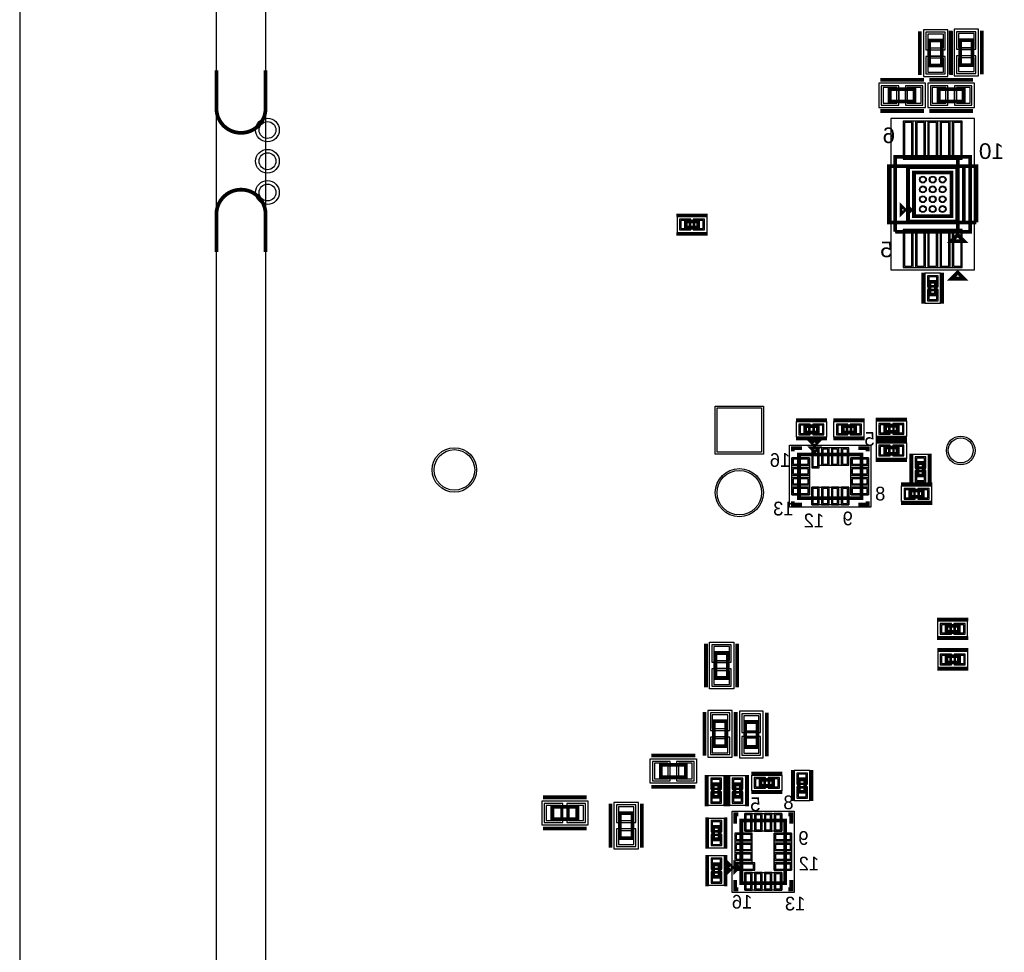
# Model space of a CAD drawing. Extents: x -10 to 137, y -32 to 198.
# Tile 24 of 64: x -10 to 30, y 37 to 75. Entities that reach past the tile are written whole.
import ezdxf

# ---------------------------------------------------------------- set-up
doc = ezdxf.new("R2010")
doc.units = 0
for name, color, linetype in [('BG_OUTLINE', 95, 'CONTINUOUS'), ('PG_ASSEMBLY_BOTTOM', 52, 'CONTINUOUS'), ('PG_DFA_BOUND_BOTTOM', 254, 'CONTINUOUS'), ('PG_PLACE_BOUND_BOTTOM', 73, 'CONTINUOUS'), ('PG_SILKSCREEN_BOTTOM', 2, 'CONTINUOUS'), ('PG_SOLDERMASK_BOTTOM', 212, 'CONTINUOUS'), ('PIN_BOTTOM', 2, 'CONTINUOUS'), ('PIN_PASTEMASK_BOTTOM', 132, 'CONTINUOUS'), ('PIN_SOLDERMASK_BOTTOM', 212, 'CONTINUOUS'), ('VKO_BOTTOM', 173, 'CONTINUOUS')]:
    doc.layers.add(name, color=color, linetype=linetype)

msp = doc.modelspace()

# ---------------------------------------------------------------- linework, layer by layer
at = {"layer": 'BG_OUTLINE'}
msp.add_lwpolyline([(-1.999996, 187.96), (-9.99998, 187.96), (-9.99998, 0), (-1.999996, 0), (-1.999996, 187.96)], dxfattribs=at)
msp.add_lwpolyline([(127, 0), (127, 187.96), (0, 187.96), (0, 0)], close=True, dxfattribs=at)
at = {"layer": 'BG_OUTLINE', "const_width": 0.1524}
for points in [[(-1.999996, 72.965818), (-1.999996, 71.425816, 0.414214), (-0.999998, 70.425818, 0.414214), (0, 71.425816), (0, 72.965818)], [(-1.999996, 65.577974), (-1.999996, 67.117976, -0.414214), (-0.999998, 68.117974, -0.414214), (0, 67.117976), (0, 65.577974)]]:
    msp.add_lwpolyline(points, format="xyb", dxfattribs=at)
at = {"layer": 'PG_ASSEMBLY_BOTTOM', "const_width": 0.1524}
for points in [[(26.990802, 73.160382), (26.990802, 74.176382), (27.498802, 74.176382), (27.498802, 73.160382), (26.990802, 73.160382)], [(28.243022, 73.181972), (28.243022, 74.197972), (28.751022, 74.197972), (28.751022, 73.181972), (28.243022, 73.181972)], [(25.37841, 72.20458), (26.39441, 72.20458), (26.39441, 71.69658), (25.37841, 71.69658), (25.37841, 72.20458)], [(28.389072, 71.69658), (27.373072, 71.69658), (27.373072, 72.20458), (28.389072, 72.20458), (28.389072, 71.69658)], [(25.60701, 66.404998), (25.60701, 69.452998), (28.65501, 69.452998), (28.65501, 66.404998), (28.14701, 66.404998), (28.14701, 69.452998)], [(28.14701, 69.452998), (28.14701, 66.404998), (25.60701, 66.404998)], [(26.36901, 68.817998), (27.89301, 68.817998), (27.89301, 67.039998), (26.36901, 67.039998), (26.36901, 68.817998)], [(26.24201, 67.293998), (26.11501, 67.166998), (26.11501, 67.420998), (26.24201, 67.293998)], [(17.59585, 66.57086), (17.08785, 66.57086), (17.08785, 66.82486), (17.59585, 66.82486), (17.59585, 66.57086)], [(28.40101, 66.023998), (27.89301, 66.023998), (28.14701, 66.277998), (28.40101, 66.023998)], [(27.25801, 64.36614), (27.25801, 63.85814), (27.00401, 63.85814), (27.00401, 64.36614), (27.25801, 64.36614)], [(21.946616, 58.498232), (22.454616, 58.498232), (22.454616, 58.244232), (21.946616, 58.244232), (21.946616, 58.498232)], [(23.978616, 58.244232), (23.470616, 58.244232), (23.470616, 58.498232), (23.978616, 58.498232), (23.978616, 58.244232)], [(25.197816, 58.523632), (25.705816, 58.523632), (25.705816, 58.269632), (25.197816, 58.269632), (25.197816, 58.523632)], [(22.200616, 57.608724), (22.454616, 57.608724), (22.327616, 57.481724), (22.200616, 57.608724)], [(25.705816, 57.380632), (25.197816, 57.380632), (25.197816, 57.634632), (25.705816, 57.634632), (25.705816, 57.380632)], [(24.232616, 57.354724), (24.232616, 55.576724), (21.692616, 55.576724), (21.692616, 57.354724), (24.232616, 57.354724)], [(26.50744, 56.495188), (26.50744, 57.003188), (26.76144, 57.003188), (26.76144, 56.495188), (26.50744, 56.495188)], [(26.727658, 55.62854), (26.219658, 55.62854), (26.219658, 55.88254), (26.727658, 55.88254), (26.727658, 55.62854)], [(28.194508, 50.13579), (27.686508, 50.13579), (27.686508, 50.38979), (28.194508, 50.38979), (28.194508, 50.13579)], [(18.79854, 49.279302), (18.79854, 48.263302), (18.29054, 48.263302), (18.29054, 49.279302), (18.79854, 49.279302)], [(28.200604, 48.892968), (27.692604, 48.892968), (27.692604, 49.146968), (28.200604, 49.146968), (28.200604, 48.892968)], [(18.736564, 46.504606), (18.736564, 45.488606), (18.228564, 45.488606), (18.228564, 46.504606), (18.736564, 46.504606)], [(19.498564, 45.458634), (19.498564, 46.474634), (20.006564, 46.474634), (20.006564, 45.458634), (19.498564, 45.458634)], [(16.074898, 44.733464), (17.090898, 44.733464), (17.090898, 44.225464), (16.074898, 44.225464), (16.074898, 44.733464)], [(20.638516, 43.872404), (20.130516, 43.872404), (20.130516, 44.126404), (20.638516, 44.126404), (20.638516, 43.872404)], [(21.944838, 44.145962), (21.944838, 43.637962), (21.690838, 43.637962), (21.690838, 44.145962), (21.944838, 44.145962)], [(18.192496, 43.43273), (18.192496, 43.94073), (18.446496, 43.94073), (18.446496, 43.43273), (18.192496, 43.43273)], [(19.322796, 43.94073), (19.322796, 43.43273), (19.068796, 43.43273), (19.068796, 43.94073), (19.322796, 43.94073)], [(12.67841, 42.522648), (11.66241, 42.522648), (11.66241, 43.030648), (12.67841, 43.030648), (12.67841, 42.522648)], [(14.410182, 41.75252), (14.410182, 42.76852), (14.918182, 42.76852), (14.918182, 41.75252), (14.410182, 41.75252)], [(19.348704, 42.46753), (21.126704, 42.46753), (21.126704, 39.92753), (19.348704, 39.92753), (19.348704, 42.46753)], [(18.459196, 42.21353), (18.459196, 41.70553), (18.205196, 41.70553), (18.205196, 42.21353), (18.459196, 42.21353)], [(19.094704, 40.43553), (19.094704, 40.68953), (19.221704, 40.56253), (19.094704, 40.43553)], [(18.205196, 40.18153), (18.205196, 40.68953), (18.459196, 40.68953), (18.459196, 40.18153), (18.205196, 40.18153)]]:
    msp.add_lwpolyline(points, dxfattribs=at)
at = {"layer": 'PG_DFA_BOUND_BOTTOM'}
for points in [[(26.749502, 72.721216), (27.740102, 72.721216), (27.740102, 74.615548), (26.749502, 74.615548)], [(28.001722, 72.742806), (28.992322, 72.742806), (28.992322, 74.637138), (28.001722, 74.637138)], [(24.939244, 72.44588), (24.939244, 71.45528), (26.833576, 71.45528), (26.833576, 72.44588)], [(28.828238, 71.45528), (28.828238, 72.44588), (26.933906, 72.44588), (26.933906, 71.45528)], [(25.42921, 64.852804), (28.83281, 64.852804), (28.83281, 71.005192), (25.42921, 71.005192)], [(26.19121, 68.995798), (28.07081, 68.995798), (28.07081, 66.862198), (26.19121, 66.862198)], [(17.951958, 66.38036), (17.951958, 67.01536), (16.731742, 67.01536), (16.731742, 66.38036)], [(27.44851, 64.722248), (26.81351, 64.722248), (26.81351, 63.502032), (27.44851, 63.502032)], [(21.590508, 58.053732), (21.590508, 58.688732), (22.810724, 58.688732), (22.810724, 58.053732)], [(23.114508, 58.053732), (23.114508, 58.688732), (24.334724, 58.688732), (24.334724, 58.053732)], [(26.061924, 58.714132), (26.061924, 58.079132), (24.841708, 58.079132), (24.841708, 58.714132)], [(21.30552, 55.208424), (21.30552, 57.723786), (24.619712, 57.723786), (24.619712, 55.208424)], [(24.841708, 57.825132), (26.061924, 57.825132), (26.061924, 57.190132), (24.841708, 57.190132)], [(26.31694, 56.13908), (26.31694, 57.359296), (26.95194, 57.359296), (26.95194, 56.13908)], [(27.083766, 56.07304), (27.083766, 55.43804), (25.86355, 55.43804), (25.86355, 56.07304)], [(28.550616, 49.94529), (28.550616, 50.58029), (27.3304, 50.58029), (27.3304, 49.94529)], [(18.04924, 49.718468), (19.03984, 49.718468), (19.03984, 47.824136), (18.04924, 47.824136)], [(28.556712, 48.702468), (28.556712, 49.337468), (27.336496, 49.337468), (27.336496, 48.702468)], [(18.977864, 46.943772), (17.987264, 46.943772), (17.987264, 45.04944), (18.977864, 45.04944)], [(19.269964, 45.02404), (20.235164, 45.02404), (20.235164, 46.909228), (19.269964, 46.909228)], [(17.530064, 43.984164), (15.635732, 43.984164), (15.635732, 44.974764), (17.530064, 44.974764)], [(22.135338, 44.50207), (21.500338, 44.50207), (21.500338, 43.281854), (22.135338, 43.281854)], [(18.636996, 43.076622), (18.001996, 43.076622), (18.001996, 44.296838), (18.636996, 44.296838)], [(19.513296, 44.296838), (19.513296, 43.076622), (18.878296, 43.076622), (18.878296, 44.296838)], [(19.774408, 44.316904), (20.994624, 44.316904), (20.994624, 43.681904), (19.774408, 43.681904)], [(13.113004, 42.294048), (13.113004, 43.259248), (11.227816, 43.259248), (11.227816, 42.294048)], [(14.168882, 41.313354), (15.159482, 41.313354), (15.159482, 43.207686), (14.168882, 43.207686)], [(18.979642, 42.854626), (21.495004, 42.854626), (21.495004, 39.540434), (18.979642, 39.540434)], [(18.014696, 42.569638), (18.649696, 42.569638), (18.649696, 41.349422), (18.014696, 41.349422)], [(18.014696, 41.045638), (18.649696, 41.045638), (18.649696, 39.825422), (18.014696, 39.825422)]]:
    msp.add_lwpolyline(points, close=True, dxfattribs=at)
at = {"layer": 'PG_PLACE_BOUND_BOTTOM'}
for points in [[(26.990802, 73.160382), (26.990802, 74.176382), (27.498802, 74.176382), (27.498802, 73.160382)], [(28.243022, 73.181972), (28.243022, 74.197972), (28.751022, 74.197972), (28.751022, 73.181972)], [(25.37841, 72.20458), (26.39441, 72.20458), (26.39441, 71.69658), (25.37841, 71.69658)], [(28.389072, 71.69658), (27.373072, 71.69658), (27.373072, 72.20458), (28.389072, 72.20458)], [(25.60701, 66.404998), (28.65501, 66.404998), (28.65501, 69.452998), (25.60701, 69.452998)], [(26.36901, 68.817998), (27.89301, 68.817998), (27.89301, 67.039998), (26.36901, 67.039998)], [(17.59585, 66.57086), (17.08785, 66.57086), (17.08785, 66.82486), (17.59585, 66.82486)], [(27.25801, 64.36614), (27.25801, 63.85814), (27.00401, 63.85814), (27.00401, 64.36614)], [(21.946616, 58.244232), (21.946616, 58.498232), (22.454616, 58.498232), (22.454616, 58.244232)], [(23.470616, 58.244232), (23.470616, 58.498232), (23.978616, 58.498232), (23.978616, 58.244232)], [(25.705816, 58.523632), (25.705816, 58.269632), (25.197816, 58.269632), (25.197816, 58.523632)], [(21.692616, 55.576724), (21.692616, 57.354724), (24.232616, 57.354724), (24.232616, 55.576724)], [(25.197816, 57.634632), (25.705816, 57.634632), (25.705816, 57.380632), (25.197816, 57.380632)], [(26.50744, 56.495188), (26.50744, 57.003188), (26.76144, 57.003188), (26.76144, 56.495188)], [(26.727658, 55.88254), (26.727658, 55.62854), (26.219658, 55.62854), (26.219658, 55.88254)], [(28.194508, 50.13579), (27.686508, 50.13579), (27.686508, 50.38979), (28.194508, 50.38979)], [(18.29054, 49.279302), (18.79854, 49.279302), (18.79854, 48.263302), (18.29054, 48.263302)], [(28.200604, 48.892968), (27.692604, 48.892968), (27.692604, 49.146968), (28.200604, 49.146968)], [(18.736564, 46.504606), (18.736564, 45.488606), (18.228564, 45.488606), (18.228564, 46.504606)], [(19.498564, 45.458634), (20.006564, 45.458634), (20.006564, 46.474634), (19.498564, 46.474634)], [(17.090898, 44.225464), (16.074898, 44.225464), (16.074898, 44.733464), (17.090898, 44.733464)], [(20.130516, 44.126404), (20.638516, 44.126404), (20.638516, 43.872404), (20.130516, 43.872404)], [(21.944838, 44.145962), (21.944838, 43.637962), (21.690838, 43.637962), (21.690838, 44.145962)], [(18.446496, 43.43273), (18.192496, 43.43273), (18.192496, 43.94073), (18.446496, 43.94073)], [(19.322796, 43.94073), (19.322796, 43.43273), (19.068796, 43.43273), (19.068796, 43.94073)], [(12.67841, 42.522648), (12.67841, 43.030648), (11.66241, 43.030648), (11.66241, 42.522648)], [(14.410182, 41.75252), (14.410182, 42.76852), (14.918182, 42.76852), (14.918182, 41.75252)], [(19.348704, 42.46753), (21.126704, 42.46753), (21.126704, 39.92753), (19.348704, 39.92753)], [(18.205196, 42.21353), (18.459196, 42.21353), (18.459196, 41.70553), (18.205196, 41.70553)], [(18.205196, 40.68953), (18.459196, 40.68953), (18.459196, 40.18153), (18.205196, 40.18153)]]:
    msp.add_lwpolyline(points, close=True, dxfattribs=at)
at = {"layer": 'PG_SILKSCREEN_BOTTOM'}
for points, const_width in [([(26.609802, 72.779382), (26.609802, 74.557382)], 0.1524), ([(27.862022, 72.800972), (27.862022, 74.578972)], 0.1524), ([(27.879802, 72.779382), (27.879802, 74.557382)], 0.1524), ([(29.132022, 72.800972), (29.132022, 74.578972)], 0.1524), ([(24.99741, 72.58558), (26.77541, 72.58558)], 0.1524), ([(28.770072, 72.58558), (26.992072, 72.58558)], 0.1524), ([(24.99741, 71.31558), (26.77541, 71.31558)], 0.1524), ([(28.770072, 71.31558), (26.992072, 71.31558)], 0.1524), ([(28.40101, 69.071998), (28.40101, 66.785998), (25.35301, 66.785998), (25.35301, 69.071998), (28.90901, 69.071998), (28.90901, 66.785998)], 0.1524), ([(26.11501, 69.071998), (28.14701, 69.071998), (28.14701, 66.785998), (26.11501, 66.785998), (26.11501, 69.071998)], 0.1524), ([(28.90901, 66.785998), (28.40101, 66.785998), (28.40101, 69.071998)], 0.1524), ([(25.98801, 67.293998), (25.86101, 67.166998), (25.86101, 67.420998), (25.98801, 67.293998)], 0.1524), ([(17.97685, 67.07886), (16.70685, 67.07886)], 0.127), ([(17.97685, 66.31686), (16.70685, 66.31686)], 0.127), ([(26.75001, 64.74714), (26.75001, 63.47714)], 0.1524), ([(27.51201, 64.74714), (27.51201, 63.47714)], 0.1524), ([(28.40101, 64.499998), (27.89301, 64.499998), (28.14701, 64.753998), (28.40101, 64.499998)], 0.1524), ([(21.565616, 58.752232), (22.835616, 58.752232)], 0.127), ([(24.359616, 58.752232), (23.089616, 58.752232)], 0.127), ([(24.816816, 58.777632), (26.086816, 58.777632)], 0.1524), ([(24.816816, 58.015632), (26.086816, 58.015632)], 0.1524), ([(21.819616, 57.608724), (21.438616, 57.608724), (21.438616, 57.481724)], 0.1524), ([(21.565616, 57.990232), (22.835616, 57.990232)], 0.127), ([(22.200616, 57.862724), (22.454616, 57.862724), (22.327616, 57.735724), (22.200616, 57.862724)], 0.1524), ([(24.359616, 57.990232), (23.089616, 57.990232)], 0.127), ([(24.486616, 57.481724), (24.486616, 57.608724), (24.105616, 57.608724)], 0.1524), ([(26.086816, 57.888632), (24.816816, 57.888632)], 0.1524), ([(26.25344, 56.114188), (26.25344, 57.384188)], 0.1524), ([(27.01544, 56.114188), (27.01544, 57.384188)], 0.1524), ([(26.086816, 57.126632), (24.816816, 57.126632)], 0.1524), ([(27.108658, 56.13654), (25.838658, 56.13654)], 0.1524), ([(21.438616, 55.449724), (21.438616, 55.322724), (21.819616, 55.322724)], 0.1524), ([(24.486616, 55.449724), (24.486616, 55.322724), (24.105616, 55.322724)], 0.1524), ([(27.108658, 55.37454), (25.838658, 55.37454)], 0.1524), ([(28.575508, 50.64379), (27.305508, 50.64379)], 0.1524), ([(17.90954, 49.660302), (17.90954, 47.882302)], 0.1524), ([(19.17954, 49.660302), (19.17954, 47.882302)], 0.1524), ([(28.575508, 49.88179), (27.305508, 49.88179)], 0.1524), ([(28.581604, 49.400968), (27.311604, 49.400968)], 0.1524), ([(28.581604, 48.638968), (27.311604, 48.638968)], 0.1524), ([(17.847564, 46.885606), (17.847564, 45.107606)], 0.1524), ([(19.117564, 46.885606), (19.117564, 45.107606)], 0.1524), ([(19.117564, 45.077634), (19.117564, 46.855634)], 0.1524), ([(20.387564, 45.077634), (20.387564, 46.855634)], 0.1524), ([(15.693898, 45.114464), (17.471898, 45.114464)], 0.1524), ([(21.019516, 44.380404), (19.749516, 44.380404)], 0.1524), ([(21.436838, 44.526962), (21.436838, 43.256962)], 0.1524), ([(22.198838, 44.526962), (22.198838, 43.256962)], 0.1524), ([(17.938496, 43.05173), (17.938496, 44.32173)], 0.1524), ([(18.700496, 43.05173), (18.700496, 44.32173)], 0.1524), ([(18.814796, 44.32173), (18.814796, 43.05173)], 0.1524), ([(19.576796, 44.32173), (19.576796, 43.05173)], 0.1524), ([(15.693898, 43.844464), (17.471898, 43.844464)], 0.1524), ([(21.019516, 43.618404), (19.749516, 43.618404)], 0.1524), ([(13.05941, 43.411648), (11.28141, 43.411648)], 0.1524), ([(14.029182, 41.37152), (14.029182, 43.14952)], 0.1524), ([(15.299182, 41.37152), (15.299182, 43.14952)], 0.1524), ([(17.951196, 42.59453), (17.951196, 41.32453)], 0.127), ([(18.713196, 42.59453), (18.713196, 41.32453)], 0.127), ([(19.221704, 42.72153), (19.094704, 42.72153), (19.094704, 42.34053)], 0.1524), ([(21.253704, 42.72153), (21.380704, 42.72153), (21.380704, 42.34053)], 0.1524), ([(13.05941, 42.141648), (11.28141, 42.141648)], 0.1524), ([(17.951196, 39.80053), (17.951196, 41.07053)], 0.127), ([(18.713196, 39.80053), (18.713196, 41.07053)], 0.127), ([(18.840704, 40.43553), (18.840704, 40.68953), (18.967704, 40.56253), (18.840704, 40.43553)], 0.1524), ([(19.094704, 40.05453), (19.094704, 39.67353), (19.221704, 39.67353)], 0.1524), ([(21.253704, 39.67353), (21.380704, 39.67353), (21.380704, 40.05453)], 0.1524)]:
    msp.add_lwpolyline(points, dxfattribs=dict(at, const_width=const_width))
at = {"layer": 'PG_SOLDERMASK_BOTTOM'}
for points in [[(25.927812, 69.354192), (28.334208, 69.354192), (28.334208, 70.903592), (25.927812, 70.903592)], [(25.927812, 64.954404), (28.334208, 64.954404), (28.334208, 66.503804), (25.927812, 66.503804)], [(23.714964, 57.621424), (22.515068, 57.621424), (22.515068, 57.622186), (22.210268, 57.622186), (22.210268, 56.809386), (22.515068, 56.809386), (22.515068, 56.910224), (23.714964, 56.910224)], [(21.40712, 55.713376), (21.40712, 57.218072), (22.11832, 57.218072), (22.11832, 55.713376)], [(23.806912, 55.713376), (23.806912, 57.218072), (24.518112, 57.218072), (24.518112, 55.713376)], [(22.210268, 55.310024), (22.210268, 56.021224), (23.714964, 56.021224), (23.714964, 55.310024)], [(19.485356, 42.753026), (20.990052, 42.753026), (20.990052, 42.041826), (19.485356, 42.041826)], [(19.082004, 41.949878), (19.082004, 40.749982), (19.081242, 40.749982), (19.081242, 40.445182), (19.894042, 40.445182), (19.894042, 40.749982), (19.793204, 40.749982), (19.793204, 41.949878)], [(20.682204, 41.949878), (21.393404, 41.949878), (21.393404, 40.445182), (20.682204, 40.445182)], [(19.485356, 40.353234), (20.990052, 40.353234), (20.990052, 39.642034), (19.485356, 39.642034)]]:
    msp.add_lwpolyline(points, close=True, dxfattribs=at)
at = {"layer": 'PIN_BOTTOM'}
for points in [[(26.927302, 73.878948), (27.562302, 73.878948), (27.562302, 74.437748), (26.927302, 74.437748)], [(28.179522, 73.900538), (28.814522, 73.900538), (28.814522, 74.459338), (28.179522, 74.459338)], [(26.927302, 72.899016), (27.562302, 72.899016), (27.562302, 73.457816), (26.927302, 73.457816)], [(28.179522, 72.920606), (28.814522, 72.920606), (28.814522, 73.479406), (28.179522, 73.479406)], [(25.117044, 72.26808), (25.117044, 71.63308), (25.675844, 71.63308), (25.675844, 72.26808)], [(26.096976, 72.26808), (26.096976, 71.63308), (26.655776, 71.63308), (26.655776, 72.26808)], [(27.670506, 71.63308), (27.670506, 72.26808), (27.111706, 72.26808), (27.111706, 71.63308)], [(28.650438, 71.63308), (28.650438, 72.26808), (28.091638, 72.26808), (28.091638, 71.63308)], [(25.978612, 69.404992), (26.283412, 69.404992), (26.283412, 70.852792), (25.978612, 70.852792)], [(26.478738, 69.404992), (26.783538, 69.404992), (26.783538, 70.852792), (26.478738, 70.852792)], [(26.97861, 69.404992), (27.28341, 69.404992), (27.28341, 70.852792), (26.97861, 70.852792)], [(27.478482, 69.404992), (27.783282, 69.404992), (27.783282, 70.852792), (27.478482, 70.852792)], [(27.978608, 69.404992), (28.283408, 69.404992), (28.283408, 70.852792), (27.978608, 70.852792)], [(17.239742, 66.53276), (17.239742, 66.86296), (16.884142, 66.86296), (16.884142, 66.53276)], [(17.799558, 66.53276), (17.799558, 66.86296), (17.443958, 66.86296), (17.443958, 66.53276)], [(25.978612, 65.005204), (26.283412, 65.005204), (26.283412, 66.453004), (25.978612, 66.453004)], [(26.478738, 65.005204), (26.783538, 65.005204), (26.783538, 66.453004), (26.478738, 66.453004)], [(26.97861, 65.005204), (27.28341, 65.005204), (27.28341, 66.453004), (26.97861, 66.453004)], [(27.478482, 65.005204), (27.783282, 65.005204), (27.783282, 66.453004), (27.478482, 66.453004)], [(27.978608, 65.005204), (28.283408, 65.005204), (28.283408, 66.453004), (27.978608, 66.453004)], [(27.29611, 64.569848), (26.96591, 64.569848), (26.96591, 64.214248), (27.29611, 64.214248)], [(27.29611, 64.010032), (26.96591, 64.010032), (26.96591, 63.654432), (27.29611, 63.654432)], [(20.168108, 57.439052), (18.364708, 57.439052), (18.364708, 59.242452), (20.168108, 59.242452)], [(21.742908, 58.536332), (21.742908, 58.206132), (22.098508, 58.206132), (22.098508, 58.536332)], [(22.302724, 58.536332), (22.302724, 58.206132), (22.658324, 58.206132), (22.658324, 58.536332)], [(23.622508, 58.206132), (23.622508, 58.536332), (23.266908, 58.536332), (23.266908, 58.206132)], [(24.182324, 58.206132), (24.182324, 58.536332), (23.826724, 58.536332), (23.826724, 58.206132)], [(24.994108, 58.561732), (24.994108, 58.231532), (25.349708, 58.231532), (25.349708, 58.561732)], [(25.553924, 58.561732), (25.553924, 58.231532), (25.909524, 58.231532), (25.909524, 58.561732)], [(25.349708, 57.342532), (25.349708, 57.672732), (24.994108, 57.672732), (24.994108, 57.342532)], [(25.909524, 57.342532), (25.909524, 57.672732), (25.553924, 57.672732), (25.553924, 57.342532)], [(22.464268, 57.571386), (22.261068, 57.571386), (22.261068, 56.860186), (22.464268, 56.860186)], [(22.864318, 57.570624), (22.661118, 57.570624), (22.661118, 56.961024), (22.864318, 56.961024)], [(23.264114, 57.570624), (23.060914, 57.570624), (23.060914, 56.961024), (23.264114, 56.961024)], [(23.664164, 57.570624), (23.460964, 57.570624), (23.460964, 56.961024), (23.664164, 56.961024)], [(22.06752, 56.964072), (22.06752, 57.167272), (21.45792, 57.167272), (21.45792, 56.964072)], [(24.467312, 56.964072), (24.467312, 57.167272), (23.857712, 57.167272), (23.857712, 56.964072)], [(26.46934, 56.851296), (26.79954, 56.851296), (26.79954, 57.206896), (26.46934, 57.206896)], [(22.06752, 56.564022), (22.06752, 56.767222), (21.45792, 56.767222), (21.45792, 56.564022)], [(24.467312, 56.564022), (24.467312, 56.767222), (23.857712, 56.767222), (23.857712, 56.564022)], [(26.46934, 56.29148), (26.79954, 56.29148), (26.79954, 56.64708), (26.46934, 56.64708)], [(22.06752, 56.164226), (22.06752, 56.367426), (21.45792, 56.367426), (21.45792, 56.164226)], [(24.467312, 56.164226), (24.467312, 56.367426), (23.857712, 56.367426), (23.857712, 56.164226)], [(22.06752, 55.764176), (22.06752, 55.967376), (21.45792, 55.967376), (21.45792, 55.764176)], [(22.464268, 55.970424), (22.261068, 55.970424), (22.261068, 55.360824), (22.464268, 55.360824)], [(22.864318, 55.970424), (22.661118, 55.970424), (22.661118, 55.360824), (22.864318, 55.360824)], [(23.264114, 55.970424), (23.060914, 55.970424), (23.060914, 55.360824), (23.264114, 55.360824)], [(23.664164, 55.970424), (23.460964, 55.970424), (23.460964, 55.360824), (23.664164, 55.360824)], [(24.467312, 55.764176), (24.467312, 55.967376), (23.857712, 55.967376), (23.857712, 55.764176)], [(26.37155, 55.59044), (26.37155, 55.92064), (26.01595, 55.92064), (26.01595, 55.59044)], [(26.931366, 55.59044), (26.931366, 55.92064), (26.575766, 55.92064), (26.575766, 55.59044)], [(27.8384, 50.09769), (27.8384, 50.42789), (27.4828, 50.42789), (27.4828, 50.09769)], [(28.398216, 50.09769), (28.398216, 50.42789), (28.042616, 50.42789), (28.042616, 50.09769)], [(18.86204, 49.540668), (18.22704, 49.540668), (18.22704, 48.981868), (18.86204, 48.981868)], [(27.844496, 48.854868), (27.844496, 49.185068), (27.488896, 49.185068), (27.488896, 48.854868)], [(28.404312, 48.854868), (28.404312, 49.185068), (28.048712, 49.185068), (28.048712, 48.854868)], [(18.86204, 48.560736), (18.22704, 48.560736), (18.22704, 48.001936), (18.86204, 48.001936)], [(18.800064, 46.765972), (18.165064, 46.765972), (18.165064, 46.207172), (18.800064, 46.207172)], [(19.447764, 46.121828), (20.057364, 46.121828), (20.057364, 46.731428), (19.447764, 46.731428)], [(18.800064, 45.78604), (18.165064, 45.78604), (18.165064, 45.22724), (18.800064, 45.22724)], [(19.447764, 45.20184), (20.057364, 45.20184), (20.057364, 45.81144), (19.447764, 45.81144)], [(15.813532, 44.796964), (15.813532, 44.161964), (16.372332, 44.161964), (16.372332, 44.796964)], [(16.793464, 44.796964), (16.793464, 44.161964), (17.352264, 44.161964), (17.352264, 44.796964)], [(18.154396, 43.788838), (18.484596, 43.788838), (18.484596, 44.144438), (18.154396, 44.144438)], [(19.360896, 44.144438), (19.030696, 44.144438), (19.030696, 43.788838), (19.360896, 43.788838)], [(20.282408, 43.834304), (20.282408, 44.164504), (19.926808, 44.164504), (19.926808, 43.834304)], [(20.842224, 43.834304), (20.842224, 44.164504), (20.486624, 44.164504), (20.486624, 43.834304)], [(21.982938, 44.34967), (21.652738, 44.34967), (21.652738, 43.99407), (21.982938, 43.99407)], [(21.982938, 43.789854), (21.652738, 43.789854), (21.652738, 43.434254), (21.982938, 43.434254)], [(18.154396, 43.229022), (18.484596, 43.229022), (18.484596, 43.584622), (18.154396, 43.584622)], [(19.360896, 43.584622), (19.030696, 43.584622), (19.030696, 43.229022), (19.360896, 43.229022)], [(12.015216, 42.471848), (12.015216, 43.081448), (11.405616, 43.081448), (11.405616, 42.471848)], [(12.935204, 42.471848), (12.935204, 43.081448), (12.325604, 43.081448), (12.325604, 42.471848)], [(14.346682, 42.471086), (14.981682, 42.471086), (14.981682, 43.029886), (14.346682, 43.029886)], [(19.739356, 42.702226), (19.536156, 42.702226), (19.536156, 42.092626), (19.739356, 42.092626)], [(20.139406, 42.702226), (19.936206, 42.702226), (19.936206, 42.092626), (20.139406, 42.092626)], [(20.539202, 42.702226), (20.336002, 42.702226), (20.336002, 42.092626), (20.539202, 42.092626)], [(20.939252, 42.702226), (20.736052, 42.702226), (20.736052, 42.092626), (20.939252, 42.092626)], [(14.346682, 41.491154), (14.981682, 41.491154), (14.981682, 42.049954), (14.346682, 42.049954)], [(18.497296, 42.417238), (18.167096, 42.417238), (18.167096, 42.061638), (18.497296, 42.061638)], [(18.497296, 41.857422), (18.167096, 41.857422), (18.167096, 41.501822), (18.497296, 41.501822)], [(19.132804, 41.899078), (19.132804, 41.695878), (19.742404, 41.695878), (19.742404, 41.899078)], [(20.733004, 41.899078), (20.733004, 41.695878), (21.342604, 41.695878), (21.342604, 41.899078)], [(19.132804, 41.499028), (19.132804, 41.295828), (19.742404, 41.295828), (19.742404, 41.499028)], [(20.733004, 41.499028), (20.733004, 41.295828), (21.342604, 41.295828), (21.342604, 41.499028)], [(18.167096, 40.537638), (18.497296, 40.537638), (18.497296, 40.893238), (18.167096, 40.893238)], [(19.132804, 41.099232), (19.132804, 40.896032), (19.742404, 40.896032), (19.742404, 41.099232)], [(20.733004, 41.099232), (20.733004, 40.896032), (21.342604, 40.896032), (21.342604, 41.099232)], [(19.132042, 40.699182), (19.132042, 40.495982), (19.843242, 40.495982), (19.843242, 40.699182)], [(20.733004, 40.699182), (20.733004, 40.495982), (21.342604, 40.495982), (21.342604, 40.699182)], [(18.167096, 39.977822), (18.497296, 39.977822), (18.497296, 40.333422), (18.167096, 40.333422)], [(19.739356, 40.302434), (19.536156, 40.302434), (19.536156, 39.692834), (19.739356, 39.692834)], [(20.139406, 40.302434), (19.936206, 40.302434), (19.936206, 39.692834), (20.139406, 39.692834)], [(20.539202, 40.302434), (20.336002, 40.302434), (20.336002, 39.692834), (20.539202, 39.692834)], [(20.939252, 40.302434), (20.736052, 40.302434), (20.736052, 39.692834), (20.939252, 39.692834)]]:
    msp.add_lwpolyline(points, close=True, dxfattribs=at)
for centre, radius in [((0.0762, 70.541896), 0.3429), ((0.0762, 69.271896), 0.3429), ((26.73096, 68.528946), 0.1397), ((27.13101, 68.528946), 0.1397), ((27.53106, 68.528946), 0.1397), ((0.0762, 68.001896), 0.3429), ((26.73096, 68.128896), 0.1397), ((27.13101, 68.128896), 0.1397), ((27.53106, 68.128896), 0.1397), ((26.73096, 67.7291), 0.1397), ((27.13101, 67.7291), 0.1397), ((27.53106, 67.7291), 0.1397), ((26.73096, 67.32905), 0.1397), ((27.13101, 67.32905), 0.1397), ((27.53106, 67.32905), 0.1397), ((28.2702, 57.51449), 0.508), ((7.677912, 56.722772), 0.8255), ((19.266408, 55.800752), 0.9017)]:
    msp.add_circle(centre, radius, dxfattribs=at)
at = {"layer": 'PIN_PASTEMASK_BOTTOM'}
for points in [[(26.927302, 73.878948), (27.562302, 73.878948), (27.562302, 74.437748), (26.927302, 74.437748)], [(28.179522, 73.900538), (28.814522, 73.900538), (28.814522, 74.459338), (28.179522, 74.459338)], [(26.927302, 72.899016), (27.562302, 72.899016), (27.562302, 73.457816), (26.927302, 73.457816)], [(28.179522, 72.920606), (28.814522, 72.920606), (28.814522, 73.479406), (28.179522, 73.479406)], [(25.117044, 72.26808), (25.117044, 71.63308), (25.675844, 71.63308), (25.675844, 72.26808)], [(26.096976, 72.26808), (26.096976, 71.63308), (26.655776, 71.63308), (26.655776, 72.26808)], [(27.670506, 71.63308), (27.670506, 72.26808), (27.111706, 72.26808), (27.111706, 71.63308)], [(28.650438, 71.63308), (28.650438, 72.26808), (28.091638, 72.26808), (28.091638, 71.63308)], [(25.978612, 69.404992), (26.283412, 69.404992), (26.283412, 70.852792), (25.978612, 70.852792)], [(26.478738, 69.404992), (26.783538, 69.404992), (26.783538, 70.852792), (26.478738, 70.852792)], [(26.97861, 69.404992), (27.28341, 69.404992), (27.28341, 70.852792), (26.97861, 70.852792)], [(27.478482, 69.404992), (27.783282, 69.404992), (27.783282, 70.852792), (27.478482, 70.852792)], [(27.978608, 69.404992), (28.283408, 69.404992), (28.283408, 70.852792), (27.978608, 70.852792)], [(17.239742, 66.53276), (17.239742, 66.86296), (16.884142, 66.86296), (16.884142, 66.53276)], [(17.799558, 66.53276), (17.799558, 66.86296), (17.443958, 66.86296), (17.443958, 66.53276)], [(25.978612, 65.005204), (26.283412, 65.005204), (26.283412, 66.453004), (25.978612, 66.453004)], [(26.478738, 65.005204), (26.783538, 65.005204), (26.783538, 66.453004), (26.478738, 66.453004)], [(26.97861, 65.005204), (27.28341, 65.005204), (27.28341, 66.453004), (26.97861, 66.453004)], [(27.478482, 65.005204), (27.783282, 65.005204), (27.783282, 66.453004), (27.478482, 66.453004)], [(27.978608, 65.005204), (28.283408, 65.005204), (28.283408, 66.453004), (27.978608, 66.453004)], [(27.29611, 64.569848), (26.96591, 64.569848), (26.96591, 64.214248), (27.29611, 64.214248)], [(27.29611, 64.010032), (26.96591, 64.010032), (26.96591, 63.654432), (27.29611, 63.654432)], [(21.742908, 58.536332), (21.742908, 58.206132), (22.098508, 58.206132), (22.098508, 58.536332)], [(22.302724, 58.536332), (22.302724, 58.206132), (22.658324, 58.206132), (22.658324, 58.536332)], [(23.622508, 58.206132), (23.622508, 58.536332), (23.266908, 58.536332), (23.266908, 58.206132)], [(24.182324, 58.206132), (24.182324, 58.536332), (23.826724, 58.536332), (23.826724, 58.206132)], [(24.994108, 58.561732), (24.994108, 58.231532), (25.349708, 58.231532), (25.349708, 58.561732)], [(25.553924, 58.561732), (25.553924, 58.231532), (25.909524, 58.231532), (25.909524, 58.561732)], [(25.349708, 57.342532), (25.349708, 57.672732), (24.994108, 57.672732), (24.994108, 57.342532)], [(25.909524, 57.342532), (25.909524, 57.672732), (25.553924, 57.672732), (25.553924, 57.342532)], [(22.464268, 57.571386), (22.261068, 57.571386), (22.261068, 56.860186), (22.464268, 56.860186)], [(22.864318, 57.570624), (22.661118, 57.570624), (22.661118, 56.961024), (22.864318, 56.961024)], [(23.264114, 57.570624), (23.060914, 57.570624), (23.060914, 56.961024), (23.264114, 56.961024)], [(23.664164, 57.570624), (23.460964, 57.570624), (23.460964, 56.961024), (23.664164, 56.961024)], [(22.06752, 56.964072), (22.06752, 57.167272), (21.45792, 57.167272), (21.45792, 56.964072)], [(24.467312, 56.964072), (24.467312, 57.167272), (23.857712, 57.167272), (23.857712, 56.964072)], [(26.46934, 56.851296), (26.79954, 56.851296), (26.79954, 57.206896), (26.46934, 57.206896)], [(22.06752, 56.564022), (22.06752, 56.767222), (21.45792, 56.767222), (21.45792, 56.564022)], [(24.467312, 56.564022), (24.467312, 56.767222), (23.857712, 56.767222), (23.857712, 56.564022)], [(26.46934, 56.29148), (26.79954, 56.29148), (26.79954, 56.64708), (26.46934, 56.64708)], [(22.06752, 56.164226), (22.06752, 56.367426), (21.45792, 56.367426), (21.45792, 56.164226)], [(24.467312, 56.164226), (24.467312, 56.367426), (23.857712, 56.367426), (23.857712, 56.164226)], [(22.06752, 55.764176), (22.06752, 55.967376), (21.45792, 55.967376), (21.45792, 55.764176)], [(22.464268, 55.970424), (22.261068, 55.970424), (22.261068, 55.360824), (22.464268, 55.360824)], [(22.864318, 55.970424), (22.661118, 55.970424), (22.661118, 55.360824), (22.864318, 55.360824)], [(23.264114, 55.970424), (23.060914, 55.970424), (23.060914, 55.360824), (23.264114, 55.360824)], [(23.664164, 55.970424), (23.460964, 55.970424), (23.460964, 55.360824), (23.664164, 55.360824)], [(24.467312, 55.764176), (24.467312, 55.967376), (23.857712, 55.967376), (23.857712, 55.764176)], [(26.37155, 55.59044), (26.37155, 55.92064), (26.01595, 55.92064), (26.01595, 55.59044)], [(26.931366, 55.59044), (26.931366, 55.92064), (26.575766, 55.92064), (26.575766, 55.59044)], [(27.8384, 50.09769), (27.8384, 50.42789), (27.4828, 50.42789), (27.4828, 50.09769)], [(28.398216, 50.09769), (28.398216, 50.42789), (28.042616, 50.42789), (28.042616, 50.09769)], [(18.86204, 49.540668), (18.22704, 49.540668), (18.22704, 48.981868), (18.86204, 48.981868)], [(27.844496, 48.854868), (27.844496, 49.185068), (27.488896, 49.185068), (27.488896, 48.854868)], [(28.404312, 48.854868), (28.404312, 49.185068), (28.048712, 49.185068), (28.048712, 48.854868)], [(18.86204, 48.560736), (18.22704, 48.560736), (18.22704, 48.001936), (18.86204, 48.001936)], [(18.800064, 46.765972), (18.165064, 46.765972), (18.165064, 46.207172), (18.800064, 46.207172)], [(19.447764, 46.121828), (20.057364, 46.121828), (20.057364, 46.731428), (19.447764, 46.731428)], [(18.800064, 45.78604), (18.165064, 45.78604), (18.165064, 45.22724), (18.800064, 45.22724)], [(19.447764, 45.20184), (20.057364, 45.20184), (20.057364, 45.81144), (19.447764, 45.81144)], [(15.813532, 44.796964), (15.813532, 44.161964), (16.372332, 44.161964), (16.372332, 44.796964)], [(16.793464, 44.796964), (16.793464, 44.161964), (17.352264, 44.161964), (17.352264, 44.796964)], [(18.154396, 43.788838), (18.484596, 43.788838), (18.484596, 44.144438), (18.154396, 44.144438)], [(19.360896, 44.144438), (19.030696, 44.144438), (19.030696, 43.788838), (19.360896, 43.788838)], [(20.282408, 43.834304), (20.282408, 44.164504), (19.926808, 44.164504), (19.926808, 43.834304)], [(20.842224, 43.834304), (20.842224, 44.164504), (20.486624, 44.164504), (20.486624, 43.834304)], [(21.982938, 44.34967), (21.652738, 44.34967), (21.652738, 43.99407), (21.982938, 43.99407)], [(21.982938, 43.789854), (21.652738, 43.789854), (21.652738, 43.434254), (21.982938, 43.434254)], [(18.154396, 43.229022), (18.484596, 43.229022), (18.484596, 43.584622), (18.154396, 43.584622)], [(19.360896, 43.584622), (19.030696, 43.584622), (19.030696, 43.229022), (19.360896, 43.229022)], [(12.015216, 42.471848), (12.015216, 43.081448), (11.405616, 43.081448), (11.405616, 42.471848)], [(12.935204, 42.471848), (12.935204, 43.081448), (12.325604, 43.081448), (12.325604, 42.471848)], [(14.346682, 42.471086), (14.981682, 42.471086), (14.981682, 43.029886), (14.346682, 43.029886)], [(19.739356, 42.702226), (19.536156, 42.702226), (19.536156, 42.092626), (19.739356, 42.092626)], [(20.139406, 42.702226), (19.936206, 42.702226), (19.936206, 42.092626), (20.139406, 42.092626)], [(20.539202, 42.702226), (20.336002, 42.702226), (20.336002, 42.092626), (20.539202, 42.092626)], [(20.939252, 42.702226), (20.736052, 42.702226), (20.736052, 42.092626), (20.939252, 42.092626)], [(14.346682, 41.491154), (14.981682, 41.491154), (14.981682, 42.049954), (14.346682, 42.049954)], [(18.497296, 42.417238), (18.167096, 42.417238), (18.167096, 42.061638), (18.497296, 42.061638)], [(18.497296, 41.857422), (18.167096, 41.857422), (18.167096, 41.501822), (18.497296, 41.501822)], [(19.132804, 41.899078), (19.132804, 41.695878), (19.742404, 41.695878), (19.742404, 41.899078)], [(20.733004, 41.899078), (20.733004, 41.695878), (21.342604, 41.695878), (21.342604, 41.899078)], [(19.132804, 41.499028), (19.132804, 41.295828), (19.742404, 41.295828), (19.742404, 41.499028)], [(20.733004, 41.499028), (20.733004, 41.295828), (21.342604, 41.295828), (21.342604, 41.499028)], [(18.167096, 40.537638), (18.497296, 40.537638), (18.497296, 40.893238), (18.167096, 40.893238)], [(19.132804, 41.099232), (19.132804, 40.896032), (19.742404, 40.896032), (19.742404, 41.099232)], [(20.733004, 41.099232), (20.733004, 40.896032), (21.342604, 40.896032), (21.342604, 41.099232)], [(19.132042, 40.699182), (19.132042, 40.495982), (19.843242, 40.495982), (19.843242, 40.699182)], [(20.733004, 40.699182), (20.733004, 40.495982), (21.342604, 40.495982), (21.342604, 40.699182)], [(18.167096, 39.977822), (18.497296, 39.977822), (18.497296, 40.333422), (18.167096, 40.333422)], [(19.739356, 40.302434), (19.536156, 40.302434), (19.536156, 39.692834), (19.739356, 39.692834)], [(20.139406, 40.302434), (19.936206, 40.302434), (19.936206, 39.692834), (20.139406, 39.692834)], [(20.539202, 40.302434), (20.336002, 40.302434), (20.336002, 39.692834), (20.539202, 39.692834)], [(20.939252, 40.302434), (20.736052, 40.302434), (20.736052, 39.692834), (20.939252, 39.692834)]]:
    msp.add_lwpolyline(points, close=True, dxfattribs=at)
for centre in [(26.73096, 68.528946), (27.13101, 68.528946), (27.53106, 68.528946), (26.73096, 68.128896), (27.13101, 68.128896), (27.53106, 68.128896), (26.73096, 67.7291), (27.13101, 67.7291), (27.53106, 67.7291), (26.73096, 67.32905), (27.13101, 67.32905), (27.53106, 67.32905)]:
    msp.add_circle(centre, 0.1143, dxfattribs=at)
at = {"layer": 'PIN_SOLDERMASK_BOTTOM'}
for points in [[(26.851102, 73.802748), (27.638502, 73.802748), (27.638502, 74.513948), (26.851102, 74.513948)], [(28.103322, 73.824338), (28.890722, 73.824338), (28.890722, 74.535538), (28.103322, 74.535538)], [(26.851102, 72.822816), (27.638502, 72.822816), (27.638502, 73.534016), (26.851102, 73.534016)], [(28.103322, 72.844406), (28.890722, 72.844406), (28.890722, 73.555606), (28.103322, 73.555606)], [(25.040844, 72.34428), (25.040844, 71.55688), (25.752044, 71.55688), (25.752044, 72.34428)], [(26.020776, 72.34428), (26.020776, 71.55688), (26.731976, 71.55688), (26.731976, 72.34428)], [(27.746706, 71.55688), (27.746706, 72.34428), (27.035506, 72.34428), (27.035506, 71.55688)], [(28.726638, 71.55688), (28.726638, 72.34428), (28.015438, 72.34428), (28.015438, 71.55688)], [(25.927812, 69.354192), (26.334212, 69.354192), (26.334212, 70.903592), (25.927812, 70.903592)], [(26.427938, 69.354192), (26.834338, 69.354192), (26.834338, 70.903592), (26.427938, 70.903592)], [(26.92781, 69.354192), (27.33421, 69.354192), (27.33421, 70.903592), (26.92781, 70.903592)], [(27.427682, 69.354192), (27.834082, 69.354192), (27.834082, 70.903592), (27.427682, 70.903592)], [(27.927808, 69.354192), (28.334208, 69.354192), (28.334208, 70.903592), (27.927808, 70.903592)], [(17.290542, 66.48196), (17.290542, 66.91376), (16.833342, 66.91376), (16.833342, 66.48196)], [(17.850358, 66.48196), (17.850358, 66.91376), (17.393158, 66.91376), (17.393158, 66.48196)], [(25.927812, 64.954404), (26.334212, 64.954404), (26.334212, 66.503804), (25.927812, 66.503804)], [(26.427938, 64.954404), (26.834338, 64.954404), (26.834338, 66.503804), (26.427938, 66.503804)], [(26.92781, 64.954404), (27.33421, 64.954404), (27.33421, 66.503804), (26.92781, 66.503804)], [(27.427682, 64.954404), (27.834082, 64.954404), (27.834082, 66.503804), (27.427682, 66.503804)], [(27.927808, 64.954404), (28.334208, 64.954404), (28.334208, 66.503804), (27.927808, 66.503804)], [(27.34691, 64.620648), (26.91511, 64.620648), (26.91511, 64.163448), (27.34691, 64.163448)], [(27.34691, 64.060832), (26.91511, 64.060832), (26.91511, 63.603632), (27.34691, 63.603632)], [(20.244308, 57.362852), (18.288508, 57.362852), (18.288508, 59.318652), (20.244308, 59.318652)], [(21.692108, 58.587132), (21.692108, 58.155332), (22.149308, 58.155332), (22.149308, 58.587132)], [(22.251924, 58.587132), (22.251924, 58.155332), (22.709124, 58.155332), (22.709124, 58.587132)], [(23.673308, 58.155332), (23.673308, 58.587132), (23.216108, 58.587132), (23.216108, 58.155332)], [(24.233124, 58.155332), (24.233124, 58.587132), (23.775924, 58.587132), (23.775924, 58.155332)], [(24.943308, 58.612532), (24.943308, 58.180732), (25.400508, 58.180732), (25.400508, 58.612532)], [(25.503124, 58.612532), (25.503124, 58.180732), (25.960324, 58.180732), (25.960324, 58.612532)], [(25.400508, 57.291732), (25.400508, 57.723532), (24.943308, 57.723532), (24.943308, 57.291732)], [(25.960324, 57.291732), (25.960324, 57.723532), (25.503124, 57.723532), (25.503124, 57.291732)], [(22.515068, 57.622186), (22.210268, 57.622186), (22.210268, 56.809386), (22.515068, 56.809386)], [(22.915118, 57.621424), (22.610318, 57.621424), (22.610318, 56.910224), (22.915118, 56.910224)], [(23.314914, 57.621424), (23.010114, 57.621424), (23.010114, 56.910224), (23.314914, 56.910224)], [(23.714964, 57.621424), (23.410164, 57.621424), (23.410164, 56.910224), (23.714964, 56.910224)], [(22.11832, 56.913272), (22.11832, 57.218072), (21.40712, 57.218072), (21.40712, 56.913272)], [(24.518112, 56.913272), (24.518112, 57.218072), (23.806912, 57.218072), (23.806912, 56.913272)], [(26.41854, 56.800496), (26.85034, 56.800496), (26.85034, 57.257696), (26.41854, 57.257696)], [(22.11832, 56.513222), (22.11832, 56.818022), (21.40712, 56.818022), (21.40712, 56.513222)], [(24.518112, 56.513222), (24.518112, 56.818022), (23.806912, 56.818022), (23.806912, 56.513222)], [(26.41854, 56.24068), (26.85034, 56.24068), (26.85034, 56.69788), (26.41854, 56.69788)], [(22.11832, 56.113426), (22.11832, 56.418226), (21.40712, 56.418226), (21.40712, 56.113426)], [(24.518112, 56.113426), (24.518112, 56.418226), (23.806912, 56.418226), (23.806912, 56.113426)], [(22.11832, 55.713376), (22.11832, 56.018176), (21.40712, 56.018176), (21.40712, 55.713376)], [(22.515068, 56.021224), (22.210268, 56.021224), (22.210268, 55.310024), (22.515068, 55.310024)], [(22.915118, 56.021224), (22.610318, 56.021224), (22.610318, 55.310024), (22.915118, 55.310024)], [(23.314914, 56.021224), (23.010114, 56.021224), (23.010114, 55.310024), (23.314914, 55.310024)], [(23.714964, 56.021224), (23.410164, 56.021224), (23.410164, 55.310024), (23.714964, 55.310024)], [(24.518112, 55.713376), (24.518112, 56.018176), (23.806912, 56.018176), (23.806912, 55.713376)], [(26.42235, 55.53964), (26.42235, 55.97144), (25.96515, 55.97144), (25.96515, 55.53964)], [(26.982166, 55.53964), (26.982166, 55.97144), (26.524966, 55.97144), (26.524966, 55.53964)], [(27.8892, 50.04689), (27.8892, 50.47869), (27.432, 50.47869), (27.432, 50.04689)], [(28.449016, 50.04689), (28.449016, 50.47869), (27.991816, 50.47869), (27.991816, 50.04689)], [(18.93824, 49.616868), (18.15084, 49.616868), (18.15084, 48.905668), (18.93824, 48.905668)], [(27.895296, 48.804068), (27.895296, 49.235868), (27.438096, 49.235868), (27.438096, 48.804068)], [(28.455112, 48.804068), (28.455112, 49.235868), (27.997912, 49.235868), (27.997912, 48.804068)], [(18.93824, 48.636936), (18.15084, 48.636936), (18.15084, 47.925736), (18.93824, 47.925736)], [(18.876264, 46.842172), (18.088864, 46.842172), (18.088864, 46.130972), (18.876264, 46.130972)], [(19.371564, 46.045628), (20.133564, 46.045628), (20.133564, 46.807628), (19.371564, 46.807628)], [(18.876264, 45.86224), (18.088864, 45.86224), (18.088864, 45.15104), (18.876264, 45.15104)], [(19.371564, 45.12564), (20.133564, 45.12564), (20.133564, 45.88764), (19.371564, 45.88764)], [(15.737332, 44.873164), (15.737332, 44.085764), (16.448532, 44.085764), (16.448532, 44.873164)], [(16.717264, 44.873164), (16.717264, 44.085764), (17.428464, 44.085764), (17.428464, 44.873164)], [(18.103596, 43.738038), (18.535396, 43.738038), (18.535396, 44.195238), (18.103596, 44.195238)], [(19.411696, 44.195238), (18.979896, 44.195238), (18.979896, 43.738038), (19.411696, 43.738038)], [(20.333208, 43.783504), (20.333208, 44.215304), (19.876008, 44.215304), (19.876008, 43.783504)], [(20.893024, 43.783504), (20.893024, 44.215304), (20.435824, 44.215304), (20.435824, 43.783504)], [(22.033738, 44.40047), (21.601938, 44.40047), (21.601938, 43.94327), (22.033738, 43.94327)], [(22.033738, 43.840654), (21.601938, 43.840654), (21.601938, 43.383454), (22.033738, 43.383454)], [(18.103596, 43.178222), (18.535396, 43.178222), (18.535396, 43.635422), (18.103596, 43.635422)], [(19.411696, 43.635422), (18.979896, 43.635422), (18.979896, 43.178222), (19.411696, 43.178222)], [(12.091416, 42.395648), (12.091416, 43.157648), (11.329416, 43.157648), (11.329416, 42.395648)], [(13.011404, 42.395648), (13.011404, 43.157648), (12.249404, 43.157648), (12.249404, 42.395648)], [(14.270482, 42.394886), (15.057882, 42.394886), (15.057882, 43.106086), (14.270482, 43.106086)], [(18.548096, 42.468038), (18.116296, 42.468038), (18.116296, 42.010838), (18.548096, 42.010838)], [(19.790156, 42.753026), (19.485356, 42.753026), (19.485356, 42.041826), (19.790156, 42.041826)], [(20.190206, 42.753026), (19.885406, 42.753026), (19.885406, 42.041826), (20.190206, 42.041826)], [(20.590002, 42.753026), (20.285202, 42.753026), (20.285202, 42.041826), (20.590002, 42.041826)], [(20.990052, 42.753026), (20.685252, 42.753026), (20.685252, 42.041826), (20.990052, 42.041826)], [(14.270482, 41.414954), (15.057882, 41.414954), (15.057882, 42.126154), (14.270482, 42.126154)], [(18.548096, 41.908222), (18.116296, 41.908222), (18.116296, 41.451022), (18.548096, 41.451022)], [(19.082004, 41.949878), (19.082004, 41.645078), (19.793204, 41.645078), (19.793204, 41.949878)], [(20.682204, 41.949878), (20.682204, 41.645078), (21.393404, 41.645078), (21.393404, 41.949878)], [(19.082004, 41.549828), (19.082004, 41.245028), (19.793204, 41.245028), (19.793204, 41.549828)], [(20.682204, 41.549828), (20.682204, 41.245028), (21.393404, 41.245028), (21.393404, 41.549828)], [(18.116296, 40.486838), (18.548096, 40.486838), (18.548096, 40.944038), (18.116296, 40.944038)], [(19.082004, 41.150032), (19.082004, 40.845232), (19.793204, 40.845232), (19.793204, 41.150032)], [(20.682204, 41.150032), (20.682204, 40.845232), (21.393404, 40.845232), (21.393404, 41.150032)], [(19.081242, 40.749982), (19.081242, 40.445182), (19.894042, 40.445182), (19.894042, 40.749982)], [(20.682204, 40.749982), (20.682204, 40.445182), (21.393404, 40.445182), (21.393404, 40.749982)], [(18.116296, 39.927022), (18.548096, 39.927022), (18.548096, 40.384222), (18.116296, 40.384222)], [(19.790156, 40.353234), (19.485356, 40.353234), (19.485356, 39.642034), (19.790156, 39.642034)], [(20.190206, 40.353234), (19.885406, 40.353234), (19.885406, 39.642034), (20.190206, 39.642034)], [(20.590002, 40.353234), (20.285202, 40.353234), (20.285202, 39.642034), (20.590002, 39.642034)], [(20.990052, 40.353234), (20.685252, 40.353234), (20.685252, 39.642034), (20.990052, 39.642034)]]:
    msp.add_lwpolyline(points, close=True, dxfattribs=at)
for centre, radius in [((0.0762, 70.541896), 0.4826), ((0.0762, 69.271896), 0.4826), ((0.0762, 68.001896), 0.4826), ((26.73096, 68.528946), 0.1143), ((27.13101, 68.528946), 0.1143), ((27.53106, 68.528946), 0.1143), ((26.73096, 68.128896), 0.1143), ((27.13101, 68.128896), 0.1143), ((27.53106, 68.128896), 0.1143), ((26.73096, 67.7291), 0.1143), ((27.13101, 67.7291), 0.1143), ((27.53106, 67.7291), 0.1143), ((26.73096, 67.32905), 0.1143), ((27.13101, 67.32905), 0.1143), ((27.53106, 67.32905), 0.1143), ((28.2702, 57.51449), 0.5842), ((7.677912, 56.722772), 0.9017), ((19.266408, 55.800752), 0.9779)]:
    msp.add_circle(centre, radius, dxfattribs=at)
at = {"layer": 'VKO_BOTTOM'}
for points in [[(27.498802, 73.541382), (26.990802, 73.541382), (26.990802, 73.795382), (27.498802, 73.795382)], [(28.751022, 73.562972), (28.243022, 73.562972), (28.243022, 73.816972), (28.751022, 73.816972)], [(25.75941, 71.69658), (25.75941, 72.20458), (26.01341, 72.20458), (26.01341, 71.69658)], [(28.008072, 72.20458), (28.008072, 71.69658), (27.754072, 71.69658), (27.754072, 72.20458)], [(18.29054, 48.898302), (18.79854, 48.898302), (18.79854, 48.644302), (18.29054, 48.644302)], [(18.228564, 46.123606), (18.736564, 46.123606), (18.736564, 45.869606), (18.228564, 45.869606)], [(20.006564, 45.839634), (19.498564, 45.839634), (19.498564, 46.093634), (20.006564, 46.093634)], [(16.709898, 44.225464), (16.455898, 44.225464), (16.455898, 44.733464), (16.709898, 44.733464)], [(12.29741, 43.030648), (12.29741, 42.522648), (12.04341, 42.522648), (12.04341, 43.030648)], [(14.918182, 42.13352), (14.410182, 42.13352), (14.410182, 42.38752), (14.918182, 42.38752)]]:
    msp.add_lwpolyline(points, close=True, dxfattribs=at)

# ---------------------------------------------------------------- texts
at = {"layer": 'PG_SILKSCREEN_BOTTOM', "text_generation_flag": 2, "width": 1.08}
for s, p in [('6', (25.603454, 70.012052)), ('10', (30.028896, 69.365876)), ('5', (25.50414, 65.371218))]:
    msp.add_text(s, height=0.635, dxfattribs=at).set_placement(p)
at = {"layer": 'PG_SILKSCREEN_BOTTOM', "text_generation_flag": 2}
for s, p in [('5', (24.769318, 57.702958)), ('16', (21.337016, 56.846724)), ('8', (25.203658, 55.481982)), ('13', (21.474684, 54.873398)), ('12', (22.715474, 54.389528)), ('9', (23.881588, 54.470046)), ('5', (20.12442, 42.851578)), ('8', (21.47062, 42.927778)), ('9', (22.08022, 41.479978)), ('12', (22.51202, 40.438578)), ('16', (19.79422, 38.889178)), ('13', (21.95322, 38.812978))]:
    msp.add_text(s, height=0.5588, dxfattribs=at).set_placement(p)

doc.saveas('drawing.dxf')
